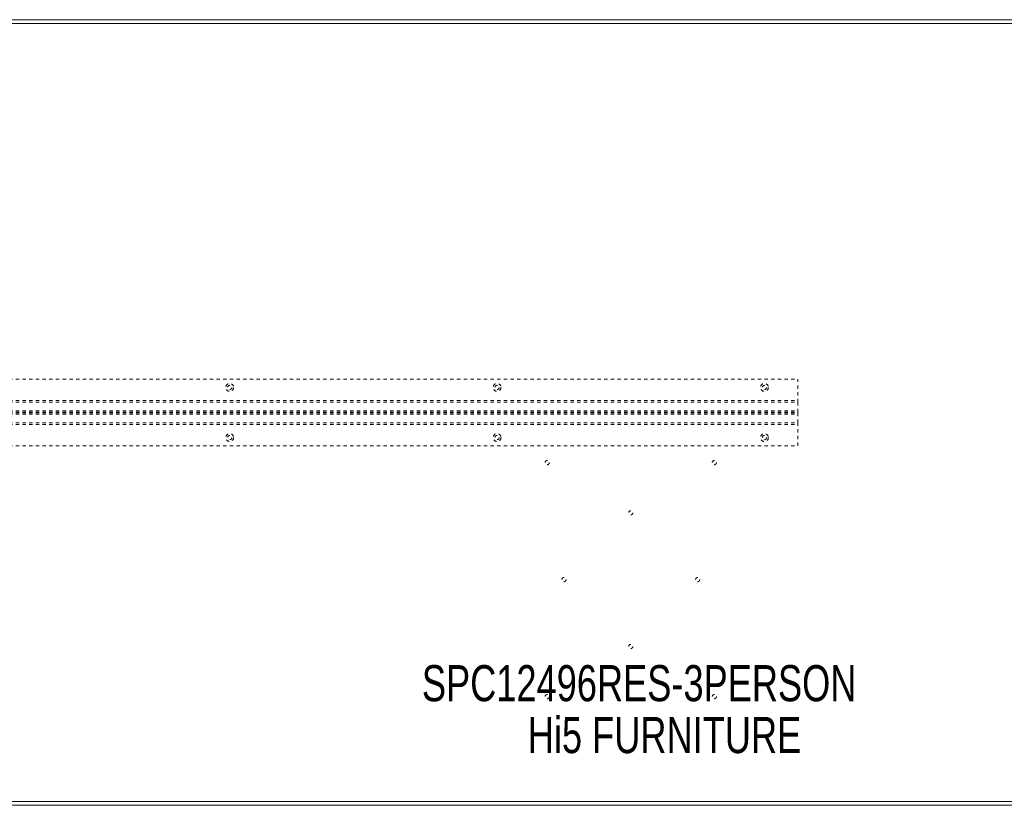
# Model space of a CAD drawing. Header units: inches. Extents: x 15.9 to 111.4, y 44.6 to 68.1.
# Tile 4 of 8: x 45.4 to 74.8, y 44.6 to 68.1. Entities that reach past the tile are written whole.
import ezdxf

# ---------------------------------------------------------------- set-up
doc = ezdxf.new("R2010")
doc.units = ezdxf.units.IN
doc.header["$MEASUREMENT"] = 0
doc.linetypes.add('SLD-Dashed', pattern=[0.075, 0.05, -0.025])
doc.linetypes.add('SLD-Solid', pattern=[0])
doc.layers.add('HI5-SYMBOLTEXT', color=5, linetype='SLD-Solid')
doc.styles.add('SLDTEXTSTYLE0', font='TXT', dxfattribs={"width": 0.75})

# ---------------------------------------------------------------- blocks, each defined once
blk = doc.blocks.new('SW_NOTE_0')
at = {"layer": 'HI5-SYMBOLTEXT', "color": 0, "char_height": 1.08, "attachment_point": 1, "style": 'SLDTEXTSTYLE0'}
for s, insert in [('SPC12496RES-3PERSON', (0, 1.392)), ('Hi5 FURNITURE', (3.169, -0.16))]:
    blk.add_mtext(s, dxfattribs=dict(at, insert=insert))

msp = doc.modelspace()

# ---------------------------------------------------------------- linework, layer by layer
at = {"color": 7, "linetype": 'SLD-Solid', "lineweight": 15}
for p, q in [((15.899, 68.148), (111.399, 68.148)), ((111.281, 68.029), (16.017, 68.029)), ((16.017, 68.029), (111.281, 68.029)), ((111.399, 44.648), (15.899, 44.648)), ((16.017, 44.766), (111.281, 44.766)), ((111.281, 44.766), (16.017, 44.766))]:
    msp.add_line(p, q, dxfattribs=at)
at = {"color": 7, "linetype": 'SLD-Dashed', "lineweight": 0}
for p, q in [((26.649, 57.398), (68.649, 57.398)), ((68.649, 56.71), (68.649, 57.398)), ((26.649, 56.761), (68.649, 56.761)), ((26.649, 56.71), (68.649, 56.71)), ((68.649, 56.407), (68.649, 56.71)), ((26.649, 56.443), (68.649, 56.443)), ((26.649, 56.407), (68.649, 56.407)), ((26.649, 56.389), (68.649, 56.389)), ((26.649, 56.352), (68.649, 56.352)), ((68.649, 56.389), (68.649, 56.407)), ((68.649, 56.085), (68.649, 56.389)), ((26.649, 56.085), (68.649, 56.085)), ((26.649, 56.034), (68.649, 56.034)), ((68.649, 55.398), (68.649, 56.085)), ((26.649, 55.398), (68.649, 55.398))]:
    msp.add_line(p, q, dxfattribs=at)
for centre, radius in [((51.649, 57.148), 0.117), ((51.649, 57.148), 0.0625), ((59.649, 57.148), 0.117), ((59.649, 57.148), 0.0625), ((67.649, 57.148), 0.117), ((67.649, 57.148), 0.0625), ((51.649, 55.648), 0.117), ((51.649, 55.648), 0.0625), ((59.649, 55.648), 0.117), ((59.649, 55.648), 0.0625), ((67.649, 55.648), 0.117), ((67.649, 55.648), 0.0625), ((61.149, 54.898), 0.0625), ((66.149, 54.898), 0.0625), ((63.649, 53.398), 0.0625), ((61.649, 51.398), 0.0625), ((65.649, 51.398), 0.0625), ((63.649, 49.398), 0.0625), ((61.149, 47.898), 0.0625), ((66.149, 47.898), 0.0625)]:
    msp.add_circle(centre, radius, dxfattribs=at)

# ---------------------------------------------------------------- block references
at = {"layer": 'HI5-SYMBOLTEXT', "color": 5}
msp.add_blockref('SW_NOTE_0', (57.398, 47.449), dxfattribs=at)

doc.saveas('drawing.dxf')
